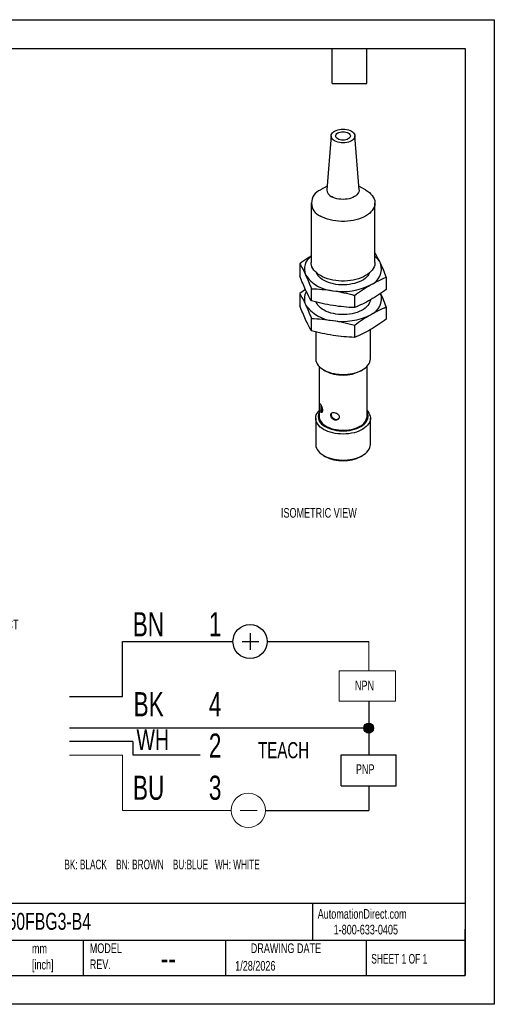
# Model space of a CAD drawing. Header units: millimetres. Extents: x 0 to 279, y 0 to 216.
# Tile 2 of 2: x 175 to 279, y 0 to 216. Entities that reach past the tile are written whole.
import ezdxf

# ---------------------------------------------------------------- set-up
doc = ezdxf.new("R2010")
doc.units = ezdxf.units.MM
doc.layers.add('DIMENSIONS', color=140, linetype='Continuous', lineweight=25)
doc.layers.add('TEXT', color=140, linetype='Continuous', lineweight=25)
doc.styles.add('SLDTEXTSTYLE0', font='TXT', dxfattribs={"width": 0.7})
doc.styles.add('SLDTEXTSTYLE1', font='TXT', dxfattribs={"width": 0.637778})
doc.styles.add('SLDTEXTSTYLE2', font='TXT', dxfattribs={"width": 0.65})

# ---------------------------------------------------------------- blocks, each defined once
blk = doc.blocks.new('SW_NOTE_0')
at = {"color": 0, "linetype": 'Continuous', "lineweight": 18, "insert": (0, 3.41), "char_height": 2.646, "attachment_point": 1, "style": 'SLDTEXTSTYLE0'}
blk.add_mtext('TEACH', dxfattribs=at)
blk = doc.blocks.new('SW_NOTE_0_1')
at = {"color": 0, "linetype": 'Continuous', "lineweight": 18, "insert": (0, 4.43), "char_height": 3.44, "attachment_point": 1, "style": 'SLDTEXTSTYLE0'}
blk.add_mtext('WH', dxfattribs=at)
blk = doc.blocks.new('SW_NOTE_0_2')
at = {"color": 0, "linetype": 'Continuous', "lineweight": 18, "insert": (0, 2.05), "char_height": 1.587, "attachment_point": 1, "style": 'SLDTEXTSTYLE0'}
blk.add_mtext('NPN', dxfattribs=at)
blk = doc.blocks.new('SW_NOTE_0_3')
at = {"color": 0, "linetype": 'Continuous', "lineweight": 18, "insert": (0, 2.05), "char_height": 1.587, "attachment_point": 1, "style": 'SLDTEXTSTYLE0'}
blk.add_mtext('PNP', dxfattribs=at)
blk = doc.blocks.new('SW_NOTE_0_4')
at = {"color": 0, "linetype": 'Continuous', "lineweight": 18, "insert": (0, 5.12), "char_height": 3.969, "attachment_point": 1, "style": 'SLDTEXTSTYLE0'}
blk.add_mtext('BN', dxfattribs=at)
blk = doc.blocks.new('SW_NOTE_0_5')
at = {"color": 0, "linetype": 'Continuous', "lineweight": 18, "insert": (0, 5.12), "char_height": 3.969, "attachment_point": 1, "style": 'SLDTEXTSTYLE0'}
blk.add_mtext('BK', dxfattribs=at)
blk = doc.blocks.new('SW_NOTE_0_6')
at = {"color": 0, "linetype": 'Continuous', "lineweight": 18, "insert": (0, 5.12), "char_height": 3.969, "attachment_point": 1, "style": 'SLDTEXTSTYLE0'}
blk.add_mtext('BU', dxfattribs=at)
blk = doc.blocks.new('SW_NOTE_0_7')
at = {"color": 0, "linetype": 'Continuous', "lineweight": 18, "insert": (0, 5.12), "char_height": 3.97, "attachment_point": 1, "style": 'SLDTEXTSTYLE0'}
blk.add_mtext('1', dxfattribs=at)
blk = doc.blocks.new('SW_NOTE_0_8')
at = {"color": 0, "linetype": 'Continuous', "lineweight": 18, "insert": (0, 5.12), "char_height": 3.97, "attachment_point": 1, "style": 'SLDTEXTSTYLE0'}
blk.add_mtext('4', dxfattribs=at)
blk = doc.blocks.new('SW_NOTE_0_9')
at = {"color": 0, "linetype": 'Continuous', "lineweight": 18, "insert": (0, 5.12), "char_height": 3.97, "attachment_point": 1, "style": 'SLDTEXTSTYLE0'}
blk.add_mtext('3', dxfattribs=at)
blk = doc.blocks.new('SW_NOTE_0_10')
at = {"layer": 'DIMENSIONS', "color": 0, "insert": (0, 2.05), "char_height": 1.5875, "attachment_point": 1, "style": 'SLDTEXTSTYLE1'}
blk.add_mtext('BK: BLACK    BN: BROWN    BU:BLUE   WH: WHITE', dxfattribs=at)
blk = doc.blocks.new('SW_NOTE_0_11')
at = {"color": 0, "linetype": 'Continuous', "lineweight": 18, "insert": (0, 5.12), "char_height": 3.97, "attachment_point": 1, "style": 'SLDTEXTSTYLE0'}
blk.add_mtext('2', dxfattribs=at)
blk = doc.blocks.new('Block14')
h = blk.add_hatch(color=256)
edge = h.paths.add_edge_path(flags=0)
edge.add_arc((182.34, 53.34), 0.81, 0, 360)
for p, q in [((162.84, 68.95), (162.84, 66.2)), ((141.84, 58.52), (141.84, 67.58)), ((141.84, 67.58), (160.03, 67.58)), ((161.53, 67.58), (164.28, 67.58)), ((165.65, 67.58), (182.34, 67.58)), ((133.16, 58.52), (141.84, 58.52)), ((182.34, 57.75), (182.34, 48.93)), ((181.53, 53.34), (133.16, 53.34)), ((143.58, 51.15), (133.16, 51.15)), ((143.58, 51.15), (143.58, 48.93)), ((143.58, 48.93), (154.64, 48.93)), ((177.84, 43.87), (177.84, 48.93)), ((177.84, 48.93), (186.86, 48.93)), ((186.86, 43.87), (186.86, 48.93)), ((177.84, 43.87), (186.86, 43.87)), ((182.34, 43.87), (182.34, 39.82)), ((165.36, 39.82), (182.34, 39.82))]:
    blk.add_line(p, q)
at = {"color": 7, "linetype": 'Continuous', "lineweight": 18}
for p, q in [((182.34, 67.58), (182.34, 62.76)), ((177.51, 57.75), (177.51, 62.76)), ((177.51, 62.76), (186.77, 62.76)), ((186.77, 57.75), (186.77, 62.76)), ((177.51, 57.75), (186.77, 57.75)), ((133.16, 48.88), (141.84, 48.88)), ((141.84, 48.88), (141.84, 39.82)), ((141.84, 39.82), (159.73, 39.82)), ((161.23, 39.82), (163.99, 39.82))]:
    blk.add_line(p, q, dxfattribs=at)
for centre, radius in [((162.84, 67.58), 2.81), ((182.34, 53.34), 0.81)]:
    blk.add_circle(centre, radius)
blk.add_circle((162.55, 39.82), 2.81, dxfattribs=at)
for name, p in [('SW_NOTE_0_4', (143.54, 67.29)), ('SW_NOTE_0_7', (156.06, 67.29)), ('SW_NOTE_0_2', (180.08, 59.1)), ('SW_NOTE_0_5', (143.69, 54.14)), ('SW_NOTE_0_8', (156.06, 54.14)), ('SW_NOTE_0_1', (144.16, 48.73)), ('SW_NOTE_0_11', (156.06, 47.33)), ('SW_NOTE_0', (164.15, 47.63)), ('SW_NOTE_0_3', (180.24, 45.34)), ('SW_NOTE_0_6', (143.58, 40.4)), ('SW_NOTE_0_9', (156.06, 40.4))]:
    blk.add_blockref(name, p, dxfattribs=at)
at = {"layer": 'DIMENSIONS', "color": 140}
blk.add_blockref('SW_NOTE_0_10', (132.31, 29.66), dxfattribs=at)

msp = doc.modelspace()

# ---------------------------------------------------------------- linework, layer by layer
at = {"color": 7, "linetype": 'Continuous'}
for p, q in [((0, 215.9), (279.4, 215.9)), ((279.4, 215.9), (279.4, 0)), ((279.4, 0), (0, 0))]:
    msp.add_line(p, q, dxfattribs=at)
for p, q in [((243.65, 190.47), (242.72, 178.63)), ((249.77, 178.63), (248.85, 190.47)), ((242.78, 179.42), (241.3, 178.56)), ((251.2, 178.56), (249.71, 179.42)), ((239.25, 175.7), (239.25, 162.64)), ((253.25, 162.64), (253.25, 175.7)), ((236.77, 162.4), (236.77, 159.71)), ((255.73, 159.46), (255.73, 156.77)), ((238.01, 156.74), (236.77, 155.87)), ((236.77, 155.87), (236.77, 153.17)), ((239.31, 154.23), (239.31, 156.92)), ((248.79, 155.46), (248.79, 152.77)), ((255.73, 152.93), (255.73, 150.24)), ((239.31, 147.7), (239.31, 150.39)), ((240.25, 147.47), (240.25, 141.57)), ((248.79, 148.93), (248.79, 146.23)), ((252.25, 141.57), (252.25, 147.94)), ((241, 139.9), (241, 128.92)), ((242, 139.12), (242.36, 138.92)), ((250.14, 138.92), (250.49, 139.12)), ((251.5, 128.92), (251.5, 139.9)), ((241.31, 129.92), (241.6, 129.98)), ((241.6, 129.98), (241.68, 129.89)), ((240.25, 128.51), (240.25, 122.79)), ((244.45, 128.11), (244.55, 128.27)), ((252.25, 122.79), (252.25, 128.51)), ((242, 120.34), (242.36, 120.14)), ((250.14, 120.14), (250.49, 120.34))]:
    msp.add_line(p, q)
at = {"flags": 128}
for points in [[(244.41, 189.34), (244.14, 189.52), (243.93, 189.72), (243.77, 189.94), (243.68, 190.17), (243.65, 190.4), (243.68, 190.64), (243.77, 190.87), (243.93, 191.08), (244.14, 191.28), (244.41, 191.46), (244.72, 191.62), (245.07, 191.74), (245.44, 191.83), (245.84, 191.89), (246.25, 191.9), (246.65, 191.89), (247.05, 191.83), (247.43, 191.74), (247.78, 191.62), (248.09, 191.46)], [(248.09, 191.46), (248.35, 191.28), (248.57, 191.08), (248.72, 190.87), (248.82, 190.64), (248.85, 190.4), (248.82, 190.17), (248.72, 189.94), (248.57, 189.72), (248.35, 189.52), (248.09, 189.34), (247.78, 189.19), (247.43, 189.06), (247.05, 188.97), (246.65, 188.92), (246.25, 188.9), (245.84, 188.92), (245.44, 188.97), (245.07, 189.06), (244.72, 189.19), (244.41, 189.34)], [(245.12, 189.75), (244.92, 189.89), (244.77, 190.05), (244.68, 190.22), (244.65, 190.4), (244.68, 190.58), (244.77, 190.76), (244.92, 190.92), (245.12, 191.06), (245.36, 191.17), (245.63, 191.26), (245.94, 191.31), (246.25, 191.33), (246.56, 191.31), (246.86, 191.26), (247.14, 191.17), (247.38, 191.06)], [(247.38, 191.06), (247.58, 190.92), (247.73, 190.76), (247.82, 190.58), (247.85, 190.4), (247.82, 190.22), (247.73, 190.05), (247.58, 189.89), (247.38, 189.75), (247.14, 189.63), (246.86, 189.55), (246.56, 189.5), (246.25, 189.48), (245.94, 189.5), (245.63, 189.55), (245.36, 189.63), (245.12, 189.75)], [(251.2, 178.56), (251.63, 178.29), (252.02, 177.99), (252.36, 177.67), (252.65, 177.34), (252.88, 176.99), (253.06, 176.63), (253.18, 176.26), (253.24, 175.89), (253.24, 175.52), (253.18, 175.15), (253.06, 174.78), (252.88, 174.42), (252.65, 174.07), (252.36, 173.74), (252.02, 173.42), (251.63, 173.12), (251.2, 172.85), (250.72, 172.6), (250.2, 172.37), (249.65, 172.17), (249.07, 172.01), (248.47, 171.87), (247.85, 171.77), (247.21, 171.7), (246.57, 171.67), (245.92, 171.67), (245.28, 171.7), (244.64, 171.77), (244.02, 171.87), (243.42, 172.01), (242.84, 172.17), (242.29, 172.37), (241.78, 172.6), (241.3, 172.85)], [(249.77, 178.63), (249.78, 178.54), (249.75, 178.27), (249.66, 178.01), (249.51, 177.76), (249.3, 177.52), (249.05, 177.3), (248.74, 177.1), (248.4, 176.92), (248.01, 176.77), (247.6, 176.65), (247.16, 176.57), (246.71, 176.52), (246.25, 176.5), (245.79, 176.52), (245.33, 176.57), (244.9, 176.65), (244.48, 176.77), (244.1, 176.92), (243.75, 177.1)], [(253.25, 162.64), (253.24, 162.45), (253.18, 162.08), (253.06, 161.71), (252.88, 161.36), (252.65, 161.01), (252.36, 160.67), (252.02, 160.36), (251.63, 160.06), (251.2, 159.78), (250.72, 159.53), (250.2, 159.31), (249.65, 159.11), (249.07, 158.94), (248.47, 158.81), (247.85, 158.71), (247.21, 158.64), (246.57, 158.6), (245.92, 158.6), (245.28, 158.64), (244.64, 158.71), (244.02, 158.81), (243.42, 158.94), (242.84, 159.11), (242.29, 159.31), (241.78, 159.53), (241.3, 159.78), (240.86, 160.06), (240.47, 160.36), (240.13, 160.67), (239.84, 161.01), (239.61, 161.36), (239.43, 161.71), (239.31, 162.08), (239.25, 162.45), (239.25, 162.64)], [(252.08, 160.4), (251.91, 160.07), (251.69, 159.75), (251.41, 159.45), (251.07, 159.16), (250.7, 158.89), (250.27, 158.65), (249.81, 158.43), (249.31, 158.24), (248.78, 158.08), (248.23, 157.95), (247.66, 157.85), (247.07, 157.79), (246.47, 157.76), (245.87, 157.76), (245.28, 157.8), (244.69, 157.87), (244.12, 157.98), (243.58, 158.12), (243.06, 158.29), (242.57, 158.48), (242.11, 158.71), (241.7, 158.96), (241.33, 159.23), (241.01, 159.52), (240.75, 159.83), (240.54, 160.16), (240.42, 160.4)], [(252.23, 154.46), (252.19, 154.21), (252.08, 153.87), (251.91, 153.54), (251.69, 153.22), (251.41, 152.92), (251.07, 152.63), (250.7, 152.36), (250.27, 152.12), (249.81, 151.9), (249.31, 151.71), (248.78, 151.55), (248.23, 151.42), (247.66, 151.32), (247.07, 151.26), (246.47, 151.23), (245.87, 151.23), (245.28, 151.27), (244.69, 151.34), (244.12, 151.45), (243.58, 151.58), (243.06, 151.75), (242.57, 151.95), (242.11, 152.18), (241.7, 152.43), (241.33, 152.7), (241.01, 152.99), (240.75, 153.3), (240.54, 153.62), (240.38, 153.96), (240.38, 153.96)], [(240.25, 141.57), (240.25, 141.44), (240.3, 141.1), (240.41, 140.76), (240.58, 140.43), (240.81, 140.11), (241.09, 139.8), (241.42, 139.52), (241.8, 139.25), (242.22, 139), (242.68, 138.79), (243.18, 138.59), (243.71, 138.43), (244.27, 138.3), (244.84, 138.21), (245.43, 138.14), (246.02, 138.11), (246.62, 138.12), (247.22, 138.15), (247.8, 138.23), (248.37, 138.33), (248.92, 138.47), (249.44, 138.64), (249.93, 138.84), (250.38, 139.06), (250.8, 139.31), (251.16, 139.59), (251.48, 139.88), (251.75, 140.19), (251.96, 140.51), (252.11, 140.84), (252.21, 141.18), (252.25, 141.53), (252.25, 141.57)], [(242, 126.06), (241.6, 126.31), (241.25, 126.59), (240.94, 126.89), (240.69, 127.2), (240.49, 127.53), (240.35, 127.86), (240.27, 128.21), (240.25, 128.55), (240.28, 128.9), (240.38, 129.24), (240.54, 129.57), (240.75, 129.89), (241, 130.19)], [(251.5, 130.19), (251.69, 129.97), (251.91, 129.65), (252.08, 129.32), (252.19, 128.98), (252.24, 128.64), (252.24, 128.29), (252.17, 127.95), (252.04, 127.61), (251.86, 127.28), (251.62, 126.97), (251.33, 126.67), (250.98, 126.38), (250.59, 126.12), (250.16, 125.88), (249.69, 125.67), (249.18, 125.49), (248.65, 125.33), (248.09, 125.21), (247.51, 125.12), (246.92, 125.07), (246.32, 125.04), (245.72, 125.06), (245.13, 125.1), (244.55, 125.19), (243.99, 125.3), (243.44, 125.45), (242.93, 125.62), (242.45, 125.83), (242, 126.06)], [(242.36, 126.67), (242.79, 126.45), (243.25, 126.25), (243.75, 126.09), (244.28, 125.95), (244.82, 125.85), (245.39, 125.78), (245.96, 125.75), (246.54, 125.75), (247.11, 125.78), (247.67, 125.85), (248.22, 125.95), (248.74, 126.09), (249.24, 126.25), (249.71, 126.45), (250.14, 126.67), (250.52, 126.92), (250.86, 127.19), (251.15, 127.47), (251.38, 127.78), (251.56, 128.09), (251.68, 128.42), (251.74, 128.75), (251.74, 129.08), (251.68, 129.41), (251.56, 129.74), (251.5, 129.86)], [(241, 128.92), (241.01, 128.67), (241.09, 128.35), (241.23, 128.03), (241.42, 127.72), (241.68, 127.42), (241.98, 127.15), (242.34, 126.89), (242.74, 126.66), (243.18, 126.45), (243.66, 126.28), (244.17, 126.13), (244.71, 126.02), (245.26, 125.94), (245.82, 125.9), (246.39, 125.89), (246.96, 125.91), (247.51, 125.98), (248.06, 126.07), (248.58, 126.2), (249.07, 126.36), (249.54, 126.55), (249.96, 126.77)], [(240.25, 122.79), (240.25, 122.66), (240.3, 122.32), (240.41, 121.98), (240.58, 121.65), (240.81, 121.33), (241.09, 121.02), (241.42, 120.74), (241.8, 120.47), (242.22, 120.22), (242.68, 120.01), (243.18, 119.81), (243.71, 119.65), (244.27, 119.52), (244.84, 119.43), (245.43, 119.36), (246.02, 119.33), (246.62, 119.34), (247.22, 119.37), (247.8, 119.45), (248.37, 119.55), (248.92, 119.69), (249.44, 119.86), (249.93, 120.06), (250.38, 120.28), (250.8, 120.53), (251.16, 120.81), (251.48, 121.1), (251.75, 121.41), (251.96, 121.73), (252.11, 122.06), (252.21, 122.4), (252.25, 122.75), (252.25, 122.79)]]:
    msp.add_lwpolyline(points, dxfattribs=at)
for centre, radius, start, end in [((242.4, 175.7), 3.06, 111.0595, 248.9566), ((244.38, 178.63), 1.66, 180.0406, 247.7683), ((241.14, 161.23), 3.36, 124.3631, 202.3865), ((250.93, 161.24), 3.74, 290.7421, 19.461), ((250.44, 160.52), 4.48, 26.1456, 51.1516), ((244.51, 164.22), 7.76, 213.4389, 266.5665), ((246.26, 169.34), 13.05, 260.2289, 297.3572), ((240.76, 154.69), 3, 148.023, 205.1096), ((250.93, 154.72), 3.75, 290.8054, 18.3415), ((244.51, 157.69), 7.76, 213.4389, 266.5665), ((246.26, 162.81), 13.05, 260.2289, 297.3572), ((246.25, 146.4), 8.43, 242.528, 297.4773), ((243.22, 128.92), 2.41, 157.0267, 249.1618), ((248.91, 129.15), 2.6, 293.8101, 354.8697), ((246.25, 127.57), 8.39, 242.3803, 297.6197)]:
    msp.add_arc(centre, radius, start, end)
for points, knots in [([(254.46, 162.49), (254.25, 162.93), (253.84, 163.78), (253.44, 164.49), (253.25, 164.83)], [0, 0, 0, 0, 0.523488, 1, 1, 1, 1]), ([(239.25, 164.07), (239, 163.92), (238.17, 163.42), (237.34, 162.82), (236.77, 162.4)], [0, 0, 0, 0, 0.2995113, 1, 1, 1, 1]), ([(241.31, 129.92), (241.25, 130.03), (241.19, 130.19), (241.11, 130.55), (241.09, 130.75), (241.06, 131.13), (241.06, 131.31), (241.07, 131.58), (241.09, 131.67), (241.15, 131.74), (241.19, 131.72), (241.31, 131.57), (241.38, 131.44), (241.53, 131.13), (241.61, 130.94), (241.69, 130.66), (241.71, 130.56), (241.74, 130.38), (241.75, 130.3), (241.75, 130.21)], [0, 0, 0, 0, 0.125, 0.125, 0.25, 0.25, 0.375, 0.375, 0.5, 0.5, 0.625, 0.625, 0.75, 0.75, 0.875, 0.875, 0.9375, 0.9375, 1, 1, 1, 1]), ([(241.75, 130.21), (241.75, 130.11), (241.73, 130.01), (241.68, 129.87), (241.64, 129.81), (241.56, 129.76), (241.51, 129.76), (241.41, 129.8), (241.36, 129.85), (241.31, 129.92)], [0, 0, 0, 0, 0.25, 0.25, 0.5, 0.5, 0.75, 0.75, 1, 1, 1, 1]), ([(241.35, 131.48), (241.35, 131.44), (241.35, 131.33), (241.36, 131.06), (241.38, 130.73), (241.43, 130.4), (241.51, 130.14), (241.57, 130.03), (241.6, 129.98)], [0, 0, 0, 0, 0.099737, 0.290319, 0.480805, 0.673752, 0.868382, 1, 1, 1, 1]), ([(244.45, 128.11), (244.26, 128.15), (244.09, 128.24), (243.79, 128.5), (243.68, 128.67), (243.55, 129.01), (243.53, 129.18), (243.6, 129.48), (243.68, 129.59), (243.93, 129.75), (244.09, 129.78), (244.45, 129.76), (244.64, 129.7), (244.99, 129.52), (245.15, 129.4), (245.31, 129.18), (245.35, 129.1), (245.41, 128.94), (245.42, 128.86), (245.42, 128.78)], [0, 0, 0, 0, 0.125, 0.125, 0.25, 0.25, 0.375, 0.375, 0.5, 0.5, 0.625, 0.625, 0.75, 0.75, 0.875, 0.875, 0.9375, 0.9375, 1, 1, 1, 1]), ([(243.7, 129.56), (243.67, 129.49), (243.63, 129.34), (243.68, 129.06), (243.82, 128.77), (244.05, 128.51), (244.31, 128.34), (244.48, 128.29), (244.55, 128.27)], [0, 0, 0, 0, 0.158673, 0.336778, 0.514794, 0.69511, 0.876998, 1, 1, 1, 1]), ([(245.42, 128.78), (245.42, 128.67), (245.4, 128.57), (245.3, 128.38), (245.22, 128.3), (245.04, 128.17), (244.93, 128.13), (244.7, 128.08), (244.58, 128.08), (244.45, 128.11)], [0, 0, 0, 0, 0.25, 0.25, 0.5, 0.5, 0.75, 0.75, 1, 1, 1, 1]), ([(244.55, 128.27), (244.66, 128.26), (244.87, 128.24), (245.16, 128.33), (245.3, 128.46), (245.37, 128.52)], [0, 0, 0, 0, 0.332656, 0.665154, 1, 1, 1, 1])]:
    msp.add_open_spline(points, degree=3, knots=knots)
for points in [[(236.77, 162.4), (237.19, 161.67), (237.61, 160.87), (238.04, 159.95)], [(255.73, 159.46), (255.31, 160.55), (254.88, 161.57), (254.46, 162.49)], [(238.04, 159.95), (238.46, 159.03), (238.89, 158.01), (239.31, 156.92)], [(238.04, 156.68), (237.61, 157.6), (237.19, 158.62), (236.77, 159.71)], [(248.79, 155.46), (249.94, 156.3), (251.09, 157.08), (252.26, 157.75)], [(252.26, 157.75), (253.42, 158.42), (254.58, 158.98), (255.73, 159.46)], [(236.77, 155.87), (237.19, 155.14), (237.61, 154.33), (238.04, 153.42)], [(239.31, 154.23), (238.89, 154.96), (238.46, 155.77), (238.04, 156.68)], [(239.31, 156.92), (240.88, 156.86), (242.46, 156.72), (244.05, 156.48)], [(244.05, 156.48), (245.64, 156.23), (247.21, 155.88), (248.79, 155.46)], [(255.73, 156.77), (254.58, 155.93), (253.42, 155.15), (252.26, 154.48)], [(255.73, 152.93), (255.31, 154.02), (254.88, 155.04), (254.46, 155.96)], [(238.04, 153.42), (238.46, 152.5), (238.89, 151.48), (239.31, 150.39)], [(244.05, 153.21), (242.46, 153.46), (240.88, 153.81), (239.31, 154.23)], [(252.26, 154.48), (251.09, 153.81), (249.94, 153.25), (248.79, 152.77)], [(238.04, 150.15), (237.61, 151.07), (237.19, 152.09), (236.77, 153.17)], [(248.79, 152.77), (247.21, 152.83), (245.64, 152.97), (244.05, 153.21)], [(248.79, 148.93), (249.94, 149.77), (251.09, 150.55), (252.26, 151.22)], [(252.26, 151.22), (253.42, 151.89), (254.58, 152.45), (255.73, 152.93)], [(239.31, 147.7), (238.89, 148.43), (238.46, 149.23), (238.04, 150.15)], [(239.31, 150.39), (240.88, 150.33), (242.46, 150.19), (244.05, 149.95)], [(244.05, 149.95), (245.64, 149.7), (247.21, 149.35), (248.79, 148.93)], [(255.73, 150.24), (254.58, 149.4), (253.42, 148.62), (252.26, 147.95)], [(244.05, 146.68), (242.46, 146.93), (240.88, 147.28), (239.31, 147.7)], [(252.26, 147.95), (251.09, 147.28), (249.94, 146.72), (248.79, 146.23)], [(248.79, 146.23), (247.21, 146.3), (245.64, 146.43), (244.05, 146.68)]]:
    msp.add_open_spline(points, degree=3)
at = {"layer": 'TEXT'}
for p, q in [((6.35, 209.55), (273.05, 209.55)), ((243.84, 201.93), (243.84, 209.55)), ((251.46, 201.93), (251.46, 209.55)), ((273.05, 209.55), (273.05, 6.35)), ((243.84, 201.93), (251.46, 201.93)), ((273.05, 22.13), (6.35, 22.13)), ((239.58, 22.13), (239.58, 13.97)), ((273.05, 6.35), (273.05, 16.51)), ((273.05, 13.97), (6.35, 13.97)), ((189.3, 13.97), (189.3, 6.35)), ((220.47, 13.97), (220.47, 6.35)), ((251.35, 13.97), (251.35, 6.35)), ((6.35, 6.35), (273.05, 6.35))]:
    msp.add_line(p, q, dxfattribs=at)

# ---------------------------------------------------------------- block references
at = {"color": 7, "linetype": 'Continuous', "xscale": 1.333333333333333, "yscale": 1.333333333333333, "zscale": 1.333333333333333}
msp.add_blockref('Block14', (8.75, -10.56), dxfattribs=at)

# ---------------------------------------------------------------- texts
at = {"color": 179, "linetype": 'Continuous', "lineweight": 18, "char_height": 2.1167, "attachment_point": 1, "style": 'SLDTEXTSTYLE0'}
for s, insert in [('AutomationDirect.com', (240.69, 20.88)), ('1-800-633-0405', (244.19, 17.44))]:
    msp.add_mtext(s, dxfattribs=dict(at, insert=insert))
at = {"layer": 'DIMENSIONS', "char_height": 2.1167, "attachment_point": 1, "style": 'SLDTEXTSTYLE0'}
for s, insert in [('ISOMETRIC VIEW', (232.64, 108.83)), ('M12X1.0 4-PIN^JQUICK DISCONNECT', (155.2, 87.88))]:
    msp.add_mtext(s, dxfattribs=dict(at, insert=insert))
at = {"layer": 'TEXT'}
for s, insert, char_height, attachment_point, style in [('US12M150FBG3-B4', (159.21, 20.05), 3.7042, 1, 'SLDTEXTSTYLE0'), ('MODEL ^JREV.', (190.73, 13.36), 2.1167, 1, 'SLDTEXTSTYLE0'), ('DRAWING DATE', (233.73, 13.36), 2.1167, 2, 'SLDTEXTSTYLE0'), ('mm^J[inch]', (178.06, 13.3), 2.117, 1, 'SLDTEXTSTYLE0'), ('SHEET 1 OF 1', (252.44, 11.05), 2.1167, 1, 'SLDTEXTSTYLE2'), ('--', (206.3, 12.72), 5.292, 1, 'SLDTEXTSTYLE0'), ('1/28/2026', (222.61, 9.51), 2.117, 1, 'SLDTEXTSTYLE0')]:
    msp.add_mtext(s, dxfattribs=dict(at, insert=insert, char_height=char_height, attachment_point=attachment_point, style=style))

doc.saveas('drawing.dxf')
